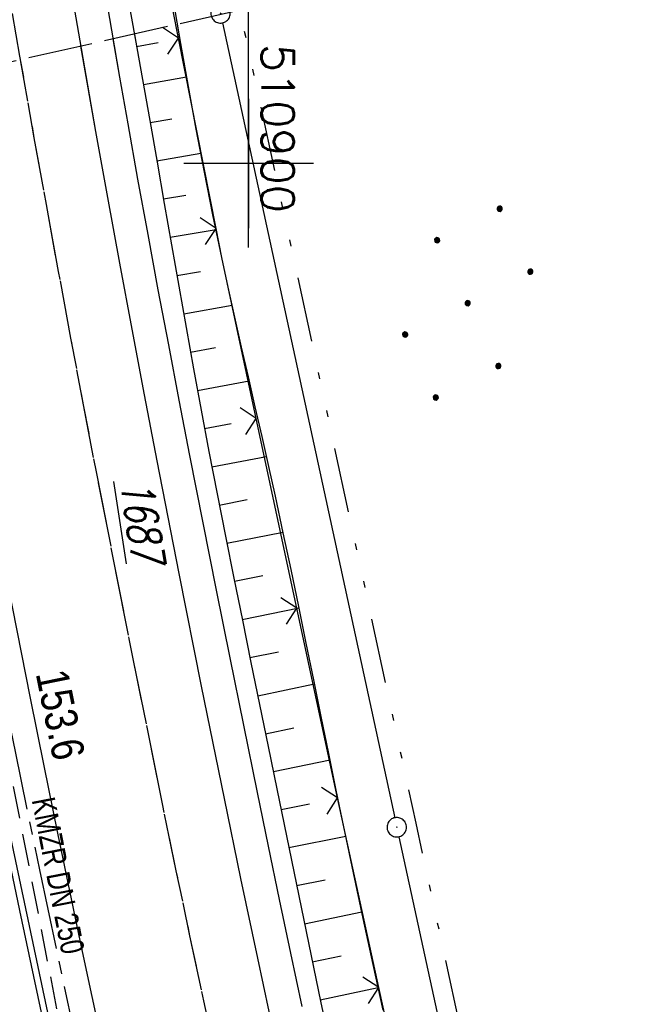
# Model space of a CAD drawing. Extents: x 510526 to 513920, y 467229 to 478797.
# Tile 120 of 256: x 510882 to 510931, y 471835 to 471911. Entities that reach past the tile are written whole.
import ezdxf

# ---------------------------------------------------------------- set-up
doc = ezdxf.new("R2010")
doc.units = 0
doc.header["$LTSCALE"] = 10
doc.header["$MEASUREMENT"] = 0
for name, pattern in [('ACHSE', [5.5, 4, -0.5, 0.5, -0.5]), ('LT00', [0]), ('LT05', [0.7, 0.5, -0.2]), ('LT09', [0.54, 0.2, -0.1, 0.02, -0.1, 0.02, -0.1]), ('LT14', [0.6, 0.5, -0.1]), ('STRICHLINIE2', [0.375, 0.25, -0.125])]:
    doc.linetypes.add(name, pattern=pattern)
doc.layers.get('0').update_dxf_attribs({"linetype": 'LT00'})
for name, color, linetype in [('-AX-020', 250, 'ACHSE'), ('-Haltung', 182, 'STRICHLINIE2'), ('-Haltungsbeschriftung', 182, 'LT00'), ('-ST-20-1', 250, 'LT00'), ('DFK_AB_FLNR', 7, 'Continuous'), ('DFK_AB_L', 21, 'LT00'), ('DFK_AB_P', 7, 'LT00'), ('DFK_NUTZUNG', 250, 'LT00'), ('GEMARKUNGSGRENZE', 3, 'LT09'), ('V94_AFBR_BAB', 250, 'LT00'), ('V94_BOESCH', 250, 'LT00'), ('V94_BOSCHUNG', 250, 'LT00'), ('V94_LD_MARK', 250, 'LT00'), ('V94_LG_MARK', 250, 'LT05'), ('V94_RASTER', 250, 'LT00'), ('V94_RINNE', 182, 'LT00'), ('V94_ZAUN', 40, 'LT00'), ('V95_AFBR_BAB', 250, 'LT00'), ('V95_BOESCH', 250, 'LT00'), ('V95_BOSCHUNG', 250, 'LT00'), ('V95_LD_MARK', 250, 'LT00'), ('V95_LG_MARK', 250, 'LT05'), ('V95_RASTER', 250, 'LT00'), ('V95_RINNE', 182, 'LT00'), ('V95_ZAUN', 40, 'LT00')]:
    doc.layers.add(name, color=color, linetype=linetype)
doc.layers.add('-BLATT_95-RAND', color=7, linetype='LT14', plot=False)
doc.styles.add('Beschrift', font='ARIAL.TTF')
doc.styles.add('Haltungsbeschriftung', font='ARIAL.TTF', dxfattribs={"width": 0.75})
doc.styles.get("Standard").update_dxf_attribs({"font": 'romans.shx'})

# ---------------------------------------------------------------- blocks, each defined once
blk = doc.blocks.new('SYMB0003')
at = {"color": 0, "linetype": 'ByBlock'}
for p, q in [((-0.015712, 0), (0.010166, 0.012015)), ((0, -0.021257), (-0.015712, 0)), ((0.010166, 0.012015), (0, -0.021257))]:
    blk.add_line(p, q, dxfattribs=at)
for points in [[(-0.031395, 0.499013), (-0.093691, 0.491144), (-0.154509, 0.475528), (-0.21289, 0.452414), (-0.267913, 0.422164), (-0.318712, 0.385257), (-0.364484, 0.342274), (-0.404509, 0.293893), (-0.438154, 0.240877), (-0.464888, 0.184062), (-0.484292, 0.124345), (-0.496058, 0.062667), (-0.5, 0)], [(-0.5, 0), (-0.496058, -0.062667), (-0.484292, -0.124345), (-0.464888, -0.184062), (-0.438154, -0.240877), (-0.404509, -0.293893), (-0.364485, -0.342274), (-0.318712, -0.385257), (-0.267914, -0.422164), (-0.21289, -0.452414), (-0.154509, -0.475529), (-0.093691, -0.491144), (-0.031395, -0.499014), (0.031395, -0.499014)], [(0.5, 0), (0.496057, 0.062667), (0.484292, 0.124345), (0.464888, 0.184062), (0.438153, 0.240877), (0.404509, 0.293893), (0.364484, 0.342274), (0.318712, 0.385257), (0.267913, 0.422164), (0.21289, 0.452414), (0.154509, 0.475528), (0.093691, 0.491144), (0.031395, 0.499013), (-0.031395, 0.499013)], [(0.031395, -0.499014), (0.093691, -0.491144), (0.154509, -0.475529), (0.21289, -0.452414), (0.267914, -0.422164), (0.318712, -0.385257), (0.364485, -0.342274), (0.404509, -0.293893), (0.438154, -0.240877), (0.464889, -0.184062), (0.484292, -0.124345), (0.496058, -0.062667), (0.5, 0)]]:
    blk.add_lwpolyline(points, dxfattribs=at)
blk = doc.blocks.new('SYMB0024')
at = {"color": 0, "linetype": 'ByBlock'}
for p, q in [((-0.5, 0.5), (0, 0)), ((0, 0), (0.5, 0.5))]:
    blk.add_line(p, q, dxfattribs=at)
blk = doc.blocks.new('Ackerland7')
at = {"layer": 'DFK_NUTZUNG', "color": 0, "linetype": 'ByBlock'}
for p, q in [((-4, 3.928), (-4, 3.67)), ((-3.95, 3.628), (-3.95, 3.97)), ((-3.9, 3.99), (-3.9, 3.607)), ((-3.85, 3.601), (-3.85, 3.997)), ((-3.8, 3.99), (-3.8, 3.607)), ((-3.75, 3.628), (-3.75, 3.97)), ((-3.7, 3.928), (-3.7, 3.67)), ((3.7, 3.929), (3.7, 3.671)), ((3.75, 3.629), (3.75, 3.971)), ((3.8, 3.992), (3.8, 3.608)), ((3.85, 3.602), (3.85, 3.998)), ((3.9, 3.992), (3.9, 3.608)), ((3.95, 3.629), (3.95, 3.971)), ((4, 3.929), (4, 3.671)), ((-3.65, 3.798), (-3.65, 3.8)), ((4.05, 3.799), (4.05, 3.801)), ((-7.85, 0.129), (-7.85, -0.129)), ((-7.8, -0.171), (-7.8, 0.171)), ((-7.75, 0.192), (-7.75, -0.192)), ((-7.7, -0.198), (-7.7, 0.198)), ((-7.65, 0.192), (-7.65, -0.192)), ((-7.6, -0.171), (-7.6, 0.171)), ((-7.55, 0.129), (-7.55, -0.129)), ((-7.5, -0.001), (-7.5, 0.001)), ((-0.15, 0.129), (-0.15, -0.129)), ((-0.1, -0.171), (-0.1, 0.171)), ((-0.05, 0.192), (-0.05, -0.192)), ((0, -0.198), (0, 0.198)), ((0.05, 0.192), (0.05, -0.192)), ((0.1, -0.171), (0.1, 0.171)), ((0.15, 0.129), (0.15, -0.129)), ((0.2, -0.001), (0.2, 0.001)), ((7.55, 0.129), (7.55, -0.129)), ((7.6, -0.171), (7.6, 0.171)), ((7.65, 0.192), (7.65, -0.192)), ((7.7, -0.198), (7.7, 0.198)), ((7.75, 0.192), (7.75, -0.192)), ((7.8, -0.171), (7.8, 0.171)), ((7.85, 0.129), (7.85, -0.129)), ((7.9, -0.001), (7.9, 0.001)), ((-4, -3.671), (-4, -3.929)), ((-3.95, -3.971), (-3.95, -3.629)), ((-3.9, -3.608), (-3.9, -3.992)), ((-3.85, -3.998), (-3.85, -3.602)), ((-3.8, -3.608), (-3.8, -3.992)), ((-3.75, -3.971), (-3.75, -3.629)), ((-3.7, -3.671), (-3.7, -3.929)), ((-3.65, -3.801), (-3.65, -3.799)), ((3.7, -3.671), (3.7, -3.929)), ((3.75, -3.971), (3.75, -3.629)), ((3.8, -3.608), (3.8, -3.992)), ((3.85, -3.998), (3.85, -3.602)), ((3.9, -3.608), (3.9, -3.992)), ((3.95, -3.971), (3.95, -3.629)), ((4, -3.671), (4, -3.929)), ((4.05, -3.801), (4.05, -3.799))]:
    blk.add_line(p, q, dxfattribs=at)
for points in [[(-3.65, 3.799), (-3.67, 3.886), (-3.725, 3.955), (-3.805, 3.994), (-3.894, 3.994), (-3.975, 3.955), (-4.03, 3.886), (-4.05, 3.799), (-4.03, 3.712), (-3.975, 3.642), (-3.894, 3.604), (-3.805, 3.604), (-3.725, 3.642), (-3.67, 3.712), (-3.65, 3.799)], [(4.05, 3.8), (4.03, 3.887), (3.975, 3.956), (3.894, 3.995), (3.805, 3.995), (3.725, 3.956), (3.67, 3.887), (3.65, 3.8), (3.67, 3.713), (3.725, 3.644), (3.805, 3.605), (3.894, 3.605), (3.975, 3.644), (4.03, 3.713), (4.05, 3.8)], [(-7.5, 0), (-7.52, 0.087), (-7.575, 0.156), (-7.655, 0.195), (-7.744, 0.195), (-7.825, 0.156), (-7.88, 0.087), (-7.9, 0)], [(0.2, 0), (0.18, 0.087), (0.125, 0.156), (0.045, 0.195), (-0.044, 0.195), (-0.125, 0.156), (-0.18, 0.087), (-0.2, 0)], [(-0.2, 0), (-0.18, -0.087), (-0.125, -0.156), (-0.044, -0.195), (0.045, -0.195), (0.125, -0.156), (0.18, -0.087), (0.2, 0)], [(7.9, 0), (7.88, 0.087), (7.825, 0.156), (7.744, 0.195), (7.655, 0.195), (7.575, 0.156), (7.52, 0.087), (7.5, 0)], [(7.5, 0), (7.52, -0.087), (7.575, -0.156), (7.655, -0.195), (7.744, -0.195), (7.825, -0.156), (7.88, -0.087), (7.9, 0)], [(-7.9, 0), (-7.88, -0.087), (-7.825, -0.156), (-7.744, -0.195), (-7.655, -0.195), (-7.575, -0.156), (-7.52, -0.087), (-7.5, 0)], [(-3.65, -3.8), (-3.67, -3.713), (-3.725, -3.644), (-3.805, -3.605), (-3.894, -3.605), (-3.975, -3.644), (-4.03, -3.713), (-4.05, -3.8), (-4.03, -3.887), (-3.975, -3.956), (-3.894, -3.995), (-3.805, -3.995), (-3.725, -3.956), (-3.67, -3.887), (-3.65, -3.8)], [(4.05, -3.8), (4.03, -3.713), (3.975, -3.644), (3.894, -3.605), (3.805, -3.605), (3.725, -3.644), (3.67, -3.713), (3.65, -3.8), (3.67, -3.887), (3.725, -3.956), (3.805, -3.995), (3.894, -3.995), (3.975, -3.956), (4.03, -3.887), (4.05, -3.8)]]:
    blk.add_lwpolyline(points, dxfattribs=at)

msp = doc.modelspace()

# ---------------------------------------------------------------- linework, layer by layer
at = {"layer": '-AX-020', "ltscale": 0.2, "flags": 128}
msp.add_lwpolyline([(513881.716, 478796.972), (513877.87, 478787.354), (513870.367, 478768.801), (513862.788, 478750.278), (513855.137, 478731.786), (513847.411, 478713.324), (513839.611, 478694.893), (513831.738, 478676.494), (513823.791, 478658.127), (513815.771, 478639.791), (513807.678, 478621.487), (513799.512, 478603.216), (513791.272, 478584.978), (513782.96, 478566.773), (513774.576, 478548.601), (513766.118, 478530.463), (513757.588, 478512.359), (513748.986, 478494.289), (513740.312, 478476.254), (513731.565, 478458.253), (513722.747, 478440.287), (513713.857, 478422.357), (513704.896, 478404.463), (513695.863, 478386.605), (513686.758, 478368.782), (513677.583, 478350.997), (513668.336, 478333.248), (513659.019, 478315.536), (513649.63, 478297.862), (513640.172, 478280.225), (513630.643, 478262.626), (513621.043, 478245.066), (513611.374, 478227.544), (513601.634, 478210.061), (513591.825, 478192.617), (513586.745, 478183.647), (513576.83, 478166.262), (513566.848, 478148.917), (513556.8, 478131.609), (513546.688, 478114.338), (513536.514, 478097.104), (513526.28, 478079.906), (513515.988, 478062.743), (513505.638, 478045.613), (513495.234, 478028.517), (513484.778, 478011.453), (513474.27, 477994.421), (513463.712, 477977.419), (513453.108, 477960.447), (513442.457, 477943.503), (513431.762, 477926.587), (513421.026, 477909.698), (513410.248, 477892.835), (513399.432, 477875.997), (513388.579, 477859.182), (513377.691, 477842.39), (513366.769, 477825.62), (513355.815, 477808.871), (513344.831, 477792.142), (513333.819, 477775.431), (513322.78, 477758.738), (513311.715, 477742.062), (513300.628, 477725.401), (513289.519, 477708.754), (513278.389, 477692.121), (513267.242, 477675.5), (513256.078, 477658.891), (513244.899, 477642.291), (513233.706, 477625.7), (513222.502, 477609.117), (513211.288, 477592.542), (513200.066, 477575.971), (513188.837, 477559.405), (513177.603, 477542.843), (513166.366, 477526.282), (513154.797, 477509.239), (513142.496, 477491.114), (513130.197, 477472.988), (513117.902, 477454.859), (513105.613, 477436.726), (513093.333, 477418.587), (513081.064, 477400.44), (513068.808, 477382.285), (513056.567, 477364.119), (513044.344, 477345.942), (513032.141, 477327.752), (513019.958, 477309.547), (513007.8, 477291.325), (512995.668, 477273.087), (512983.565, 477254.83), (512971.492, 477236.552), (512959.452, 477218.253), (512947.447, 477199.931), (512935.479, 477181.584), (512923.551, 477163.212), (512911.665, 477144.812), (512899.822, 477126.385), (512888.026, 477107.927), (512876.279, 477089.439), (512864.582, 477070.918), (512852.939, 477052.364), (512841.352, 477033.775), (512829.822, 477015.15), (512818.352, 476996.488), (512806.945, 476977.787), (512795.603, 476959.048), (512789.644, 476949.141), (512778.405, 476930.339), (512767.236, 476911.496), (512756.135, 476892.613), (512745.103, 476873.688), (512734.14, 476854.724), (512723.246, 476835.72), (512712.422, 476816.676), (512701.668, 476797.593), (512690.983, 476778.471), (512680.369, 476759.309), (512669.824, 476740.11), (512659.35, 476720.871), (512648.946, 476701.595), (512638.612, 476682.281), (512628.349, 476662.929), (512618.157, 476643.54), (512608.036, 476624.113), (512597.985, 476604.65), (512588.006, 476585.15), (512578.098, 476565.614), (512568.261, 476546.042), (512558.497, 476526.434), (512548.803, 476506.791), (512539.182, 476487.112), (512529.632, 476467.399), (512520.155, 476447.65), (512510.749, 476427.867), (512501.416, 476408.05), (512492.156, 476388.199), (512482.968, 476368.314), (512473.852, 476348.396), (512464.81, 476328.445), (512455.84, 476308.46), (512446.944, 476288.443), (512438.12, 476268.394), (512429.37, 476248.313), (512420.694, 476228.2), (512412.09, 476208.055), (512403.561, 476187.879), (512395.105, 476167.672), (512386.723, 476147.434), (512378.415, 476127.166), (512370.181, 476106.867), (512362.021, 476086.539), (512353.936, 476066.181), (512345.925, 476045.794), (512337.988, 476025.377), (512330.127, 476004.932), (512322.339, 475984.458), (512314.627, 475963.955), (512306.989, 475943.425), (512299.427, 475922.867), (512291.94, 475902.281), (512284.528, 475881.669), (512277.191, 475861.029), (512269.93, 475840.362), (512262.744, 475819.67), (512255.634, 475798.951), (512248.599, 475778.206), (512241.641, 475757.436), (512234.758, 475736.641), (512227.951, 475715.82), (512221.221, 475694.975), (512214.566, 475674.105), (512207.988, 475653.211), (512201.487, 475632.294), (512200.128, 475627.887), (512194.281, 475608.791), (512188.5, 475589.674), (512182.785, 475570.538), (512177.137, 475551.381), (512171.56, 475532.204), (512166.053, 475513.007), (512160.618, 475493.788), (512155.257, 475474.55), (512149.971, 475455.29), (512148.09, 475448.361), (512142.908, 475429.074), (512137.804, 475409.765), (512132.778, 475390.436), (512127.829, 475371.088), (512122.957, 475351.719), (512118.163, 475332.332), (512113.447, 475312.925), (512108.808, 475293.499), (512104.247, 475274.055), (512099.765, 475254.593), (512095.36, 475235.113), (512091.033, 475215.616), (512086.785, 475196.101), (512082.614, 475176.57), (512078.522, 475157.022), (512074.508, 475137.458), (512070.573, 475117.878), (512066.716, 475098.282), (512063.238, 475080.246), (512059.532, 475060.621), (512055.901, 475040.983), (512052.344, 475021.33), (512048.857, 475001.665), (512045.438, 474981.988), (512042.084, 474962.3), (512038.794, 474942.602), (512035.562, 474922.893), (512032.388, 474903.175), (512029.269, 474883.449), (512026.201, 474863.714), (512023.183, 474843.972), (512020.21, 474824.222), (512017.282, 474804.467), (512014.394, 474784.705), (512011.544, 474764.937), (512008.73, 474745.165), (512005.949, 474725.388), (512003.198, 474705.607), (512000.474, 474685.821), (511997.775, 474666.033), (511995.098, 474646.242), (511992.439, 474626.448), (511989.798, 474606.651), (511987.169, 474586.854), (511984.552, 474567.054), (511981.943, 474547.253), (511979.34, 474527.452), (511976.744, 474507.689), (511975.127, 474495.377), (511973.477, 474482.815), (511971.825, 474470.254), (511970.169, 474457.693), (511968.506, 474445.133), (511966.835, 474432.574), (511965.154, 474420.016), (511963.46, 474407.46), (511961.752, 474394.906), (511960.027, 474382.355), (511958.283, 474369.806), (511956.518, 474357.259), (511954.73, 474344.717), (511952.918, 474332.177), (511951.078, 474319.642), (511949.209, 474307.111), (511947.309, 474294.584), (511945.376, 474282.063), (511943.407, 474269.547), (511941.4, 474257.038), (511939.355, 474244.534), (511937.267, 474232.038), (511935.137, 474219.549), (511932.96, 474207.067), (511930.736, 474194.594), (511928.462, 474182.131), (511926.136, 474169.676), (511923.757, 474157.232), (511921.321, 474144.799), (511918.829, 474132.377), (511916.276, 474119.967), (511913.661, 474107.57), (511910.982, 474095.187), (511908.238, 474082.818), (511905.425, 474070.464), (511902.544, 474058.127), (511899.59, 474045.806), (511896.562, 474033.504), (511893.47, 474021.261), (511890.29, 474008.997), (511887.033, 473996.753), (511883.699, 473984.53), (511880.287, 473972.328), (511876.798, 473960.148), (511873.233, 473947.991), (511869.591, 473935.856), (511865.873, 473923.745), (511862.077, 473911.656), (511858.206, 473899.593), (511854.259, 473887.554), (511850.236, 473875.54), (511846.136, 473863.552), (511841.962, 473851.59), (511837.711, 473839.654), (511833.386, 473827.746), (511828.985, 473815.865), (511824.51, 473804.012), (511819.96, 473792.188), (511815.335, 473780.392), (511810.636, 473768.626), (511805.863, 473756.89), (511801.015, 473745.185), (511796.094, 473733.51), (511791.099, 473721.866), (511786.031, 473710.255), (511780.889, 473698.675), (511775.675, 473687.128), (511770.388, 473675.615), (511765.028, 473664.135), (511759.596, 473652.689), (511754.091, 473641.278), (511748.515, 473629.901), (511742.867, 473618.56), (511737.147, 473607.255), (511731.356, 473595.986), (511725.494, 473584.754), (511719.562, 473573.559), (511713.558, 473562.402), (511707.485, 473551.283), (511701.341, 473540.203), (511695.128, 473529.162), (511688.845, 473518.159), (511682.492, 473507.198), (511676.07, 473496.276), (511669.58, 473485.395), (511663.021, 473474.555), (511656.394, 473463.757), (511649.699, 473453.001), (511642.935, 473442.288), (511636.105, 473431.617), (511629.207, 473420.99), (511622.242, 473410.406), (511615.211, 473399.867), (511608.113, 473389.372), (511600.949, 473378.922), (511593.719, 473368.518), (511586.423, 473358.16), (511579.062, 473347.848), (511571.637, 473337.582), (511564.147, 473327.364), (511556.592, 473317.193), (511548.973, 473307.07), (511541.291, 473296.996), (511533.545, 473286.969), (511525.735, 473276.993), (511517.863, 473267.066), (511509.929, 473257.188), (511501.932, 473247.361), (511493.873, 473237.584), (511485.753, 473227.859), (511477.572, 473218.186), (511475.548, 473215.811), (511467.291, 473206.202), (511458.976, 473196.642), (511450.605, 473187.132), (511442.182, 473177.667), (511433.709, 473168.249), (511425.188, 473158.872), (511416.622, 473149.537), (511408.014, 473140.241), (511399.365, 473130.982), (511390.679, 473121.758), (511381.958, 473112.568), (511373.205, 473103.409), (511364.421, 473094.278), (511355.61, 473085.175), (511346.772, 473076.096), (511337.912, 473067.039), (511329.031, 473058.003), (511320.132, 473048.986), (511311.216, 473039.984), (511302.286, 473030.997), (511293.345, 473022.02), (511284.394, 473013.053), (511275.436, 473004.094), (511266.473, 472995.139), (511255.909, 472984.591), (511236.789, 472965.502), (511230.177, 472958.9), (511223.567, 472952.294), (511216.964, 472945.683), (511210.368, 472939.063), (511203.785, 472932.433), (511197.215, 472925.788), (511190.663, 472919.125), (511184.131, 472912.443), (511177.622, 472905.739), (511171.139, 472899.01), (511164.685, 472892.252), (511158.263, 472885.464), (511151.877, 472878.643), (511145.529, 472871.786), (511139.222, 472864.891), (511132.96, 472857.955), (511126.746, 472850.976), (511120.583, 472843.952), (511114.476, 472836.881), (511109.32, 472830.82), (511103.322, 472823.655), (511097.386, 472816.438), (511091.511, 472809.171), (511085.699, 472801.854), (511079.95, 472794.488), (511074.265, 472787.072), (511068.642, 472779.609), (511063.084, 472772.097), (511057.591, 472764.538), (511052.162, 472756.933), (511046.799, 472749.281), (511041.501, 472741.584), (511036.27, 472733.841), (511031.105, 472726.054), (511026.007, 472718.223), (511020.976, 472710.349), (511016.012, 472702.431), (511011.117, 472694.472), (511006.29, 472686.471), (511001.532, 472678.429), (510996.842, 472670.347), (510992.223, 472662.225), (510987.672, 472654.063), (510983.192, 472645.863), (510978.782, 472637.625), (510974.443, 472629.349), (510970.175, 472621.036), (510965.978, 472612.687), (510961.853, 472604.303), (510957.799, 472595.883), (510953.818, 472587.43), (510949.91, 472578.942), (510946.074, 472570.422), (510942.311, 472561.868), (510938.622, 472553.283), (510935.007, 472544.666), (510931.465, 472536.02), (510927.997, 472527.343), (510924.604, 472518.636), (510921.286, 472509.901), (510918.042, 472501.138), (510914.874, 472492.347), (510911.781, 472483.529), (510908.763, 472474.686), (510905.821, 472465.817), (510902.956, 472456.923), (510900.166, 472448.004), (510897.454, 472439.062), (510894.817, 472430.098), (510892.258, 472421.111), (510889.776, 472412.102), (510887.37, 472403.073), (510885.043, 472394.023), (510882.792, 472384.954), (510880.62, 472375.866), (510878.525, 472366.759), (510876.509, 472357.635), (510874.57, 472348.494), (510872.71, 472339.337), (510870.929, 472330.164), (510869.226, 472320.976), (510867.602, 472311.774), (510866.056, 472302.558), (510864.59, 472293.33), (510863.202, 472284.089), (510861.894, 472274.837), (510860.665, 472265.574), (510859.516, 472256.301), (510858.445, 472247.018), (510857.455, 472237.726), (510856.544, 472228.427), (510855.712, 472219.119), (510854.96, 472209.806), (510854.288, 472200.485), (510853.696, 472191.159), (510853.184, 472181.829), (510852.752, 472172.495), (510852.399, 472163.157), (510852.127, 472153.817), (510851.934, 472144.475), (510851.822, 472135.131), (510851.789, 472125.787), (510851.836, 472116.443), (510851.964, 472107.1), (510852.009, 472104.711), (510852.237, 472095.37), (510852.543, 472086.03), (510852.927, 472076.694), (510853.387, 472067.361), (510853.922, 472058.032), (510854.53, 472048.707), (510855.21, 472039.388), (510855.961, 472030.074), (510856.782, 472020.766), (510857.671, 472011.464), (510858.627, 472002.169), (510859.649, 471992.88), (510860.734, 471983.599), (510861.883, 471974.326), (510863.094, 471965.06), (510864.364, 471955.802), (510865.694, 471946.554), (510867.082, 471937.313), (510868.525, 471928.081), (510870.024, 471918.857), (510871.577, 471909.643), (510873.182, 471900.438), (510874.839, 471891.241), (510876.545, 471882.054), (510878.3, 471872.876), (510880.102, 471863.708), (510881.95, 471854.548), (510883.842, 471845.397), (510885.778, 471836.255), (510887.756, 471827.123), (510889.775, 471817.999), (510891.834, 471808.885), (510893.93, 471799.779), (510896.064, 471790.681), (510898.233, 471781.592), (510900.437, 471772.511), (510902.673, 471763.439), (510904.942, 471754.374), (510907.241, 471745.317), (510909.57, 471736.267), (510911.926, 471727.225), (510914.31, 471718.19), (510916.719, 471709.161), (510919.152, 471700.139), (510921.608, 471691.124), (510924.087, 471682.114), (510926.585, 471673.11), (510929.104, 471664.112), (510931.64, 471655.118), (510934.193, 471646.129), (510936.762, 471637.145), (510939.345, 471628.165), (510941.941, 471619.188), (510944.55, 471610.216), (510947.169, 471601.246), (510949.797, 471592.279), (510952.434, 471583.314), (510955.078, 471574.352), (510957.727, 471565.391), (510960.382, 471556.431), (510963.039, 471547.473), (510967.703, 471531.767), (510970.248, 471523.199), (510975.26, 471506.323), (510980.27, 471489.445), (510985.273, 471472.566), (510990.267, 471455.684), (510995.248, 471438.798), (511000.214, 471421.908), (511005.162, 471405.012), (511010.087, 471388.11), (511014.988, 471371.201), (511019.861, 471354.283), (511024.703, 471337.357), (511029.511, 471320.421), (511034.281, 471303.475), (511039.011, 471286.517), (511043.698, 471269.547), (511048.338, 471252.564), (511052.928, 471235.568), (511057.465, 471218.557), (511061.945, 471201.532), (511066.367, 471184.491), (511070.726, 471167.434), (511075.019, 471150.36), (511079.243, 471133.269), (511083.395, 471116.16), (511086.572, 471102.843), (511090.589, 471085.702), (511094.527, 471068.543), (511098.388, 471051.366), (511102.17, 471034.172), (511105.875, 471016.961), (511109.501, 470999.734), (511113.048, 470982.489), (511116.518, 470965.23), (511119.908, 470947.954), (511123.221, 470930.663), (511126.454, 470913.357), (511129.609, 470896.037), (511132.686, 470878.703), (511135.683, 470861.354), (511138.602, 470843.993), (511141.441, 470826.619), (511144.202, 470809.231), (511146.884, 470791.831), (511149.487, 470774.42), (511152.01, 470756.996), (511154.454, 470739.562), (511156.819, 470722.116), (511159.105, 470704.66), (511161.311, 470687.193), (511163.438, 470669.717), (511165.485, 470652.232), (511165.638, 470650.897), (511167.873, 470631.022), (511170.027, 470611.138), (511172.103, 470591.246), (511174.098, 470571.346), (511176.014, 470551.438), (511177.851, 470531.523), (511179.526, 470512.546), (511180.884, 470496.345), (511182.163, 470480.137), (511183.363, 470463.922), (511184.482, 470447.702), (511185.522, 470431.478), (511186.482, 470415.247), (511187.362, 470399.013), (511188.162, 470382.774), (511188.882, 470366.532), (511189.522, 470350.286), (511190.082, 470334.037), (511190.563, 470317.786), (511190.963, 470301.532), (511191.284, 470285.277), (511191.524, 470269.02), (511191.684, 470252.763), (511191.765, 470236.505), (511191.765, 470220.247), (511191.686, 470203.988), (511191.526, 470187.731), (511191.287, 470171.474), (511191.243, 470169.007), (511190.912, 470152.752), (511190.504, 470136.499), (511190.023, 470120.247), (511189.472, 470103.998), (511188.854, 470087.752), (511188.173, 470071.508), (511187.432, 470055.266), (511186.634, 470039.027), (511185.783, 470022.791), (511184.882, 470006.558), (511183.935, 469990.327), (511182.944, 469974.099), (511181.913, 469957.873), (511180.846, 469941.65), (511179.745, 469925.429), (511178.614, 469909.21), (511177.457, 469892.993), (511176.276, 469876.777), (511175.075, 469860.563), (511173.858, 469844.35), (511172.627, 469828.139), (511171.386, 469811.927), (511170.138, 469795.717), (511168.847, 469778.991), (511030.959, 467993.348), (511029.419, 467973.407), (511027.883, 467953.466), (511026.353, 467933.525), (511024.832, 467913.582), (511023.323, 467893.64), (511021.828, 467873.695), (511020.353, 467853.75), (511018.898, 467833.804), (511017.467, 467813.855), (511016.063, 467793.903), (511014.69, 467773.951), (511013.35, 467753.995), (511012.046, 467734.038), (511010.782, 467714.078), (511009.56, 467694.116), (511008.383, 467674.151), (511007.254, 467654.183), (511006.177, 467634.211), (511005.154, 467614.237), (511004.188, 467594.261), (511003.284, 467574.281), (511002.442, 467554.299), (511001.667, 467534.314), (511000.962, 467514.327), (511000.329, 467494.336), (510999.772, 467474.345), (510999.556, 467465.709), (510999.112, 467445.714), (510998.747, 467425.717), (510998.463, 467405.719), (510998.259, 467385.719), (510998.135, 467365.72), (510998.091, 467345.72), (510998.127, 467325.72), (510998.243, 467305.721), (510998.439, 467285.721), (510998.715, 467265.723), (510999.071, 467245.726), (510999.432, 467229.156)], dxfattribs=at)
at = {"layer": '-BLATT_95-RAND'}
msp.add_lwpolyline([(510736.685, 471875.134), (510940.325, 470972.828), (511220.283, 471036.012), (511016.644, 471938.317), (510736.685, 471875.134)], dxfattribs=at)
at = {"layer": '-Haltung'}
msp.add_line((510881.1, 471855.518), (510885.599, 471832.398), dxfattribs=at)
at = {"layer": 'DFK_AB_L'}
for p, q in [((510897.989, 471910.867), (510911.282, 471849.423)), ((510911.599, 471847.957), (510928.911, 471768.123))]:
    msp.add_line(p, q, dxfattribs=at)
at = {"layer": 'GEMARKUNGSGRENZE', "ltscale": 2.5, "flags": 128}
msp.add_lwpolyline([(511338.816, 472915.913), (511340.719, 472885.882), (511337.388, 472885.57), (511309.655, 472881.528), (511259.852, 472877.768), (511252.986, 472872.448), (511243.285, 472879.226), (511234.252, 472878.215), (511233.258, 472867.438), (511216.033, 472862.714), (511207.797, 472857.961), (511191.39, 472853.613), (511190.752, 472855.636), (511140.812, 472836.029), (511125.011, 472817.797), (511083.654, 472766.593), (511031.927, 472691.269), (510996.407, 472627.328), (510946.881, 472521.115), (510931.137, 472471.162), (510904.274, 472356.963), (510903.968, 472355.512), (510901.213, 472342.303), (510941.585, 472335.037), (510971.004, 472327.668), (510993.448, 472322.391), (511002.822, 472295.217), (510981.46, 472288.086), (510979.077, 472252.27), (510975.289, 472194.983), (510973.333, 472186.399), (510968.719, 472165.904), (510952.995, 472136.274), (510921.262, 472097.626), (510905.045, 472075.837), (510893.26, 472050.556), (510892.004, 472047.859), (510887.625, 472022.351), (510889.456, 471975.295), (510899.305, 471911.874), (510912.906, 471849.007), (510930.533, 471767.721), (510947.502, 471695.56), (510972.146, 471610.023), (510987.56, 471561.132), (510988.88, 471556.962), (510998.361, 471526.879), (511023.643, 471445.762), (511025.921, 471438.309), (511028.867, 471429.142), (511055.244, 471334.955), (511075.564, 471262.687), (511076.644, 471258.867), (511081.081, 471243.062), (511102.936, 471153.981), (511126.453, 471060.173), (511143.975, 470974.853), (511146.57, 470959.094), (511159.172, 470882.632), (511171.606, 470798.752), (511182.45, 470711.367), (511193.007, 470699.758), (511193.732, 470690.194), (511187.835, 470675.545), (511194.982, 470614.953), (511207.145, 470475.088), (511207.634, 470473.853), (511218.628, 470446.187), (511282.702, 470462.387), (511261.684, 470406.378), (511258.844, 470397.918), (511238.143, 470342.746), (511229.339, 470301.994), (511223.45, 470293.888), (511221.465, 470291.064), (511213.87, 470286.717), (511168.704, 470265.706), (511166.268, 470263.992)], dxfattribs=at)
at = {"layer": 'V94_AFBR_BAB'}
for points in [[(510904.129, 471834.826), (510903.255, 471838.958), (510902.39, 471843.093), (510901.533, 471847.229), (510900.682, 471851.366), (510899.618, 471856.576), (510898.564, 471861.788), (510897.519, 471867.002), (510896.485, 471872.218), (510895.463, 471877.437), (510894.638, 471881.701), (510893.822, 471885.967), (510893.017, 471890.236), (510892.225, 471894.506), (510891.446, 471898.779), (510890.683, 471903.055), (510890.049, 471906.678), (510889.425, 471910.303), (510888.81, 471913.929)], [(510896.35, 471798.005), (510895.358, 471802.257), (510894.159, 471807.445), (510892.972, 471812.637), (510891.798, 471817.831), (510890.64, 471823.029), (510888.807, 471831.417), (510887.015, 471839.815), (510885.265, 471848.221), (510884.198, 471853.446), (510883.146, 471858.674), (510882.107, 471863.904), (510881.08, 471869.137), (510880.064, 471874.372), (510879.239, 471878.664), (510878.423, 471882.958), (510877.615, 471887.254), (510876.819, 471891.552), (510876.034, 471895.852), (510875.263, 471900.154), (510874.514, 471904.416), (510873.778, 471908.681), (510873.054, 471912.948)]]:
    msp.add_lwpolyline(points, dxfattribs=at)
at = {"layer": 'V94_BOESCH'}
for points in [[(510890.677, 471912.835), (510891.239, 471909.659), (510891.802, 471906.484), (510892.362, 471903.308), (510892.923, 471900.108), (510893.482, 471896.907), (510894.041, 471893.707), (510894.604, 471890.508), (510895.172, 471887.309), (510895.748, 471884.112), (510896.334, 471880.917), (510896.933, 471877.724), (510897.561, 471874.461), (510898.201, 471871.201), (510898.853, 471867.942), (510899.513, 471864.685), (510900.178, 471861.429), (510900.846, 471858.174), (510901.515, 471854.919), (510902.181, 471851.663), (510902.742, 471848.905), (510903.303, 471846.147), (510903.865, 471843.39), (510904.431, 471840.633), (510905.003, 471837.878), (510905.583, 471835.124), (510906.175, 471832.373)], [(510910.392, 471834.551), (510909.616, 471838.091), (510908.848, 471841.633), (510908.091, 471845.177), (510907.346, 471848.724), (510906.76, 471851.563), (510906.181, 471854.402), (510905.605, 471857.243), (510905.029, 471860.084), (510904.452, 471862.924), (510903.869, 471865.763), (510903.279, 471868.6), (510902.678, 471871.436), (510902.064, 471874.268), (510901.551, 471876.578), (510901.031, 471878.886), (510900.507, 471881.193), (510899.981, 471883.5), (510899.457, 471885.807), (510898.938, 471888.116), (510898.428, 471890.426), (510897.929, 471892.739), (510897.244, 471896.034), (510896.586, 471899.335), (510895.953, 471902.641), (510895.343, 471905.952), (510894.754, 471909.265), (510894.182, 471912.581)]]:
    msp.add_lwpolyline(points, dxfattribs=at)
at = {"layer": 'V94_BOSCHUNG'}
for p, q in [((510891.348, 471909.048), (510893.016, 471909.356)), ((510891.869, 471906.102), (510895.209, 471906.701)), ((510892.389, 471903.156), (510894.069, 471903.449)), ((510892.905, 471900.209), (510896.306, 471900.785)), ((510893.421, 471897.254), (510895.151, 471897.547)), ((510893.938, 471894.299), (510897.477, 471894.897)), ((510894.458, 471891.335), (510896.276, 471891.652)), ((510894.982, 471888.373), (510898.732, 471889.044)), ((510895.513, 471885.411), (510897.449, 471885.767)), ((510896.05, 471882.46), (510900.05, 471883.195)), ((510896.598, 471879.501), (510898.657, 471879.888)), ((510897.158, 471876.545), (510901.376, 471877.358)), ((510897.731, 471873.59), (510899.878, 471874.014)), ((510898.311, 471870.647), (510902.663, 471871.506)), ((510898.901, 471867.705), (510901.093, 471868.138)), ((510899.498, 471864.755), (510903.894, 471865.643)), ((510900.1, 471861.807), (510902.297, 471862.26)), ((510900.705, 471858.859), (510905.09, 471859.784)), ((510901.309, 471855.92), (510903.497, 471856.381)), ((510901.91, 471852.99), (510906.284, 471853.894)), ((510902.508, 471850.061), (510904.697, 471850.503)), ((510903.103, 471847.13), (510907.498, 471847.998)), ((510903.703, 471844.181), (510905.909, 471844.626)), ((510904.307, 471841.233), (510908.738, 471842.147)), ((510904.918, 471838.285), (510907.143, 471838.755)), ((510905.536, 471835.35), (510910.009, 471836.293))]:
    msp.add_line(p, q, dxfattribs=at)
at = {"layer": 'V94_LD_MARK'}
msp.add_lwpolyline([(510910.252, 471796.382), (510909.855, 471798.029), (510909.248, 471800.555), (510908.033, 471805.683), (510906.838, 471810.816), (510905.663, 471815.952), (510904.507, 471821.093), (510903.367, 471826.237), (510902.025, 471832.396), (510900.704, 471838.56), (510899.405, 471844.728), (510898.125, 471850.901), (510896.355, 471859.601), (510894.622, 471868.308), (510892.925, 471877.022), (510891.952, 471882.107), (510890.993, 471887.195), (510890.047, 471892.286), (510889.116, 471897.379), (510888.2, 471902.475), (510887.074, 471908.875), (510885.975, 471915.279)], dxfattribs=at)
at = {"layer": 'V94_LG_MARK', "flags": 128}
msp.add_lwpolyline([(510905.179, 471796.974), (510904.658, 471799.183), (510903.645, 471803.519), (510902.639, 471807.857), (510901.641, 471812.197), (510900.653, 471816.539), (510899.676, 471820.884), (510898.711, 471825.231), (510897.613, 471830.251), (510896.531, 471835.275), (510895.464, 471840.302), (510894.412, 471845.332), (510893.372, 471850.365), (510890.766, 471863.26), (510888.237, 471876.17), (510887.249, 471881.329), (510886.275, 471886.49), (510885.315, 471891.654), (510884.37, 471896.82), (510883.441, 471901.99), (510882.334, 471908.286), (510881.251, 471914.586), (510880.191, 471920.89), (510879.154, 471927.198), (510878.474, 471931.41), (510877.805, 471935.624), (510877.149, 471939.84), (510876.507, 471944.059), (510875.881, 471948.279), (510875.272, 471952.502), (510874.8, 471955.871), (510874.337, 471959.241), (510873.884, 471962.612), (510873.437, 471965.984), (510872.995, 471969.357), (510872.557, 471972.73), (510871.754, 471978.936)], dxfattribs=at)
at = {"layer": 'V94_RASTER'}
for p, q in [((510900, 471905), (510900, 471895)), ((510904.999, 471900), (510894.999, 471900))]:
    msp.add_line(p, q, dxfattribs=at)
at = {"layer": 'V94_RINNE'}
for points in [[(510868.938, 471912.321), (510870.04, 471905.882), (510871.171, 471899.449), (510872.112, 471894.22), (510873.071, 471888.995), (510874.046, 471883.773), (510875.035, 471878.553), (510876.038, 471873.336), (510877.051, 471868.129), (510878.077, 471862.924), (510879.116, 471857.723), (510880.17, 471852.524), (510881.239, 471847.328), (510882.302, 471842.244), (510883.38, 471837.164), (510884.472, 471832.087), (510885.577, 471827.012), (510886.694, 471821.94), (510888.14, 471815.452), (510889.604, 471808.967), (510891.084, 471802.486), (510892, 471798.512)], [(510892.546, 471798.449), (510892.087, 471800.425), (510891.091, 471804.745), (510890.101, 471809.066), (510889.118, 471813.389), (510888.144, 471817.713), (510887.179, 471822.04), (510885.786, 471828.377), (510884.414, 471834.719), (510883.064, 471841.065), (510881.735, 471847.416), (510879.957, 471856.076), (510878.217, 471864.744), (510876.516, 471873.419), (510875.264, 471879.946), (510874.036, 471886.477), (510872.832, 471893.013), (510871.654, 471899.554), (510870.524, 471905.98), (510869.42, 471912.411)]]:
    msp.add_lwpolyline(points, dxfattribs=at)
at = {"layer": 'V94_ZAUN'}
for p, q in [((510897.484, 471894.967), (510894.574, 471909.682)), ((510903.727, 471865.624), (510900.588, 471880.292)), ((510906.867, 471850.957), (510903.727, 471865.624)), ((510913.277, 471821.649), (510910.066, 471836.302))]:
    msp.add_line(p, q, dxfattribs=at)
for points in [[(510894.574, 471909.682), (510892.379, 471920.779), (510891.846, 471924.429)], [(510900.588, 471880.292), (510897.925, 471892.737), (510897.484, 471894.967)], [(510910.066, 471836.302), (510907.346, 471848.717), (510906.867, 471850.957)]]:
    msp.add_lwpolyline(points, dxfattribs=at)
at = {"layer": 'V95_AFBR_BAB'}
for points in [[(510904.129, 471834.826), (510903.255, 471838.958), (510902.39, 471843.093), (510901.533, 471847.229), (510900.682, 471851.366), (510899.618, 471856.576), (510898.564, 471861.788), (510897.519, 471867.002), (510896.485, 471872.219), (510895.463, 471877.437), (510894.638, 471881.701), (510893.822, 471885.968), (510893.017, 471890.236), (510892.225, 471894.506), (510891.446, 471898.779), (510890.683, 471903.055), (510890.049, 471906.678), (510889.541, 471909.632)], [(510898.037, 471790.832), (510896.568, 471797.071), (510895.358, 471802.257), (510894.159, 471807.446), (510892.972, 471812.637), (510891.798, 471817.831), (510890.64, 471823.029), (510888.807, 471831.417), (510887.015, 471839.815), (510885.265, 471848.221), (510884.198, 471853.446), (510883.146, 471858.674), (510882.107, 471863.904), (510881.08, 471869.137), (510880.064, 471874.372), (510879.239, 471878.664), (510878.423, 471882.958), (510877.615, 471887.254), (510876.819, 471891.552), (510876.034, 471895.852), (510875.263, 471900.154), (510874.514, 471904.416), (510874.211, 471906.172)]]:
    msp.add_lwpolyline(points, dxfattribs=at)
at = {"layer": 'V95_BOESCH'}
for points in [[(510910.392, 471834.551), (510909.616, 471838.091), (510908.848, 471841.633), (510908.091, 471845.177), (510907.346, 471848.724), (510906.76, 471851.563), (510906.181, 471854.402), (510905.605, 471857.243), (510905.029, 471860.084), (510904.452, 471862.924), (510903.869, 471865.763), (510903.279, 471868.6), (510902.678, 471871.436), (510902.064, 471874.268), (510901.551, 471876.578), (510901.031, 471878.886), (510900.507, 471881.193), (510899.981, 471883.5), (510899.457, 471885.807), (510898.938, 471888.116), (510898.428, 471890.426), (510897.929, 471892.739), (510897.244, 471896.034), (510896.586, 471899.335), (510895.953, 471902.641), (510895.343, 471905.952), (510894.754, 471909.265), (510894.497, 471910.75)], [(510891.179, 471910.001), (510891.239, 471909.659), (510891.802, 471906.484), (510892.362, 471903.308), (510892.923, 471900.108), (510893.482, 471896.908), (510894.041, 471893.707), (510894.604, 471890.508), (510895.172, 471887.309), (510895.748, 471884.112), (510896.334, 471880.917), (510896.933, 471877.724), (510897.561, 471874.461), (510898.201, 471871.201), (510898.853, 471867.942), (510899.512, 471864.685), (510900.178, 471861.43), (510900.846, 471858.174), (510901.515, 471854.919), (510902.181, 471851.663), (510902.742, 471848.905), (510903.303, 471846.147), (510903.865, 471843.39), (510904.431, 471840.633), (510905.003, 471837.878), (510905.583, 471835.124), (510906.175, 471832.373)]]:
    msp.add_lwpolyline(points, dxfattribs=at)
at = {"layer": 'V95_BOSCHUNG'}
for p, q in [((510891.348, 471909.048), (510893.016, 471909.356)), ((510891.869, 471906.102), (510895.209, 471906.701)), ((510892.389, 471903.156), (510894.069, 471903.449)), ((510892.905, 471900.209), (510896.306, 471900.785)), ((510893.421, 471897.254), (510895.151, 471897.547)), ((510893.938, 471894.299), (510897.477, 471894.897)), ((510894.458, 471891.335), (510896.276, 471891.652)), ((510894.982, 471888.373), (510898.732, 471889.044)), ((510895.513, 471885.411), (510897.449, 471885.767)), ((510896.05, 471882.46), (510900.05, 471883.195)), ((510896.598, 471879.501), (510898.657, 471879.889)), ((510897.158, 471876.545), (510901.376, 471877.358)), ((510897.731, 471873.59), (510899.878, 471874.014)), ((510898.311, 471870.647), (510902.663, 471871.506)), ((510898.901, 471867.705), (510901.093, 471868.138)), ((510899.498, 471864.755), (510903.894, 471865.643)), ((510900.1, 471861.807), (510902.297, 471862.26)), ((510900.705, 471858.859), (510905.09, 471859.784)), ((510901.309, 471855.92), (510903.497, 471856.382)), ((510901.91, 471852.99), (510906.284, 471853.894)), ((510902.508, 471850.061), (510904.697, 471850.503)), ((510903.103, 471847.13), (510907.498, 471847.998)), ((510903.703, 471844.181), (510905.908, 471844.626)), ((510904.307, 471841.233), (510908.738, 471842.147)), ((510904.918, 471838.285), (510907.143, 471838.755)), ((510905.535, 471835.35), (510910.009, 471836.293))]:
    msp.add_line(p, q, dxfattribs=at)
at = {"layer": 'V95_LD_MARK'}
msp.add_lwpolyline([(510911.072, 471792.979), (510910.464, 471795.504), (510909.854, 471798.029), (510909.248, 471800.555), (510908.033, 471805.683), (510906.838, 471810.816), (510905.663, 471815.952), (510904.507, 471821.093), (510903.367, 471826.237), (510902.025, 471832.396), (510900.704, 471838.56), (510899.405, 471844.728), (510898.125, 471850.901), (510896.355, 471859.601), (510894.622, 471868.308), (510892.925, 471877.022), (510891.952, 471882.107), (510890.992, 471887.195), (510890.046, 471892.286), (510889.115, 471897.379), (510888.2, 471902.475), (510887.046, 471909.069)], dxfattribs=at)
at = {"layer": 'V95_LG_MARK', "flags": 128}
msp.add_lwpolyline([(510926.229, 471713.722), (510925.309, 471717.116), (510924.391, 471720.511), (510923.477, 471723.907), (510922.568, 471727.304), (510921.381, 471731.785), (510920.206, 471736.269), (510919.042, 471740.755), (510917.887, 471745.245), (510916.74, 471749.736), (510915.196, 471755.835), (510913.665, 471761.937), (510912.149, 471768.043), (510910.648, 471774.152), (510909.128, 471780.404), (510907.624, 471786.66), (510906.134, 471792.92), (510904.658, 471799.183), (510903.645, 471803.519), (510902.639, 471807.857), (510901.641, 471812.197), (510900.653, 471816.539), (510899.676, 471820.884), (510898.711, 471825.231), (510897.613, 471830.251), (510896.531, 471835.275), (510895.464, 471840.302), (510894.412, 471845.332), (510893.372, 471850.365), (510890.766, 471863.26), (510888.237, 471876.17), (510887.249, 471881.329), (510886.275, 471886.49), (510885.315, 471891.654), (510884.37, 471896.82), (510883.441, 471901.99), (510882.381, 471908.016)], dxfattribs=at)
at = {"layer": 'V95_RASTER'}
for p, q in [((510900, 471893.492), (510900, 471911.992)), ((510905, 471900), (510895, 471900))]:
    msp.add_line(p, q, dxfattribs=at)
at = {"layer": 'V95_RINNE'}
for points in [[(510870.15, 471905.256), (510871.171, 471899.449), (510872.112, 471894.22), (510873.071, 471888.995), (510874.046, 471883.773), (510875.035, 471878.553), (510876.038, 471873.336), (510877.051, 471868.129), (510878.077, 471862.924), (510879.116, 471857.723), (510880.17, 471852.524), (510881.239, 471847.328), (510882.302, 471842.244), (510883.38, 471837.164), (510884.472, 471832.087), (510885.577, 471827.012), (510886.694, 471821.94), (510888.14, 471815.452), (510889.604, 471808.967), (510891.084, 471802.486), (510892.578, 471796.009), (510893.757, 471790.944)], [(510894.073, 471791.888), (510893.089, 471796.107), (510892.087, 471800.425), (510891.091, 471804.745), (510890.101, 471809.066), (510889.118, 471813.389), (510888.144, 471817.713), (510887.179, 471822.04), (510885.786, 471828.377), (510884.414, 471834.719), (510883.064, 471841.065), (510881.735, 471847.416), (510879.957, 471856.076), (510878.217, 471864.744), (510876.516, 471873.419), (510875.264, 471879.946), (510874.036, 471886.477), (510872.832, 471893.013), (510871.654, 471899.554), (510870.632, 471905.364)]]:
    msp.add_lwpolyline(points, dxfattribs=at)
at = {"layer": 'V95_ZAUN'}
for p, q in [((510894.574, 471909.682), (510894.368, 471910.721)), ((510897.484, 471894.967), (510894.574, 471909.682)), ((510903.727, 471865.624), (510900.588, 471880.292)), ((510906.867, 471850.957), (510903.727, 471865.624)), ((510913.277, 471821.649), (510910.066, 471836.302))]:
    msp.add_line(p, q, dxfattribs=at)
for points in [[(510900.588, 471880.292), (510897.925, 471892.737), (510897.484, 471894.967)], [(510910.066, 471836.302), (510907.346, 471848.717), (510906.867, 471850.957)]]:
    msp.add_lwpolyline(points, dxfattribs=at)

# ---------------------------------------------------------------- block references
at = {"layer": 'DFK_AB_P', "xscale": 1.499999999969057, "yscale": 1.5, "zscale": 1.5, "rotation": 251.2881100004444}
for p in [(510897.83, 471911.6), (510911.44, 471848.69)]:
    msp.add_blockref('SYMB0003', p, dxfattribs=at)
at = {"layer": 'DFK_NUTZUNG', "rotation": 251.2883000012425}
msp.add_blockref('Ackerland7', (510916.925, 471889.203), dxfattribs=at)
at = {"layer": 'V94_ZAUN', "yscale": 2.099999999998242, "zscale": 2.1}
for p, xscale, rotation in [((510894.574, 471909.682), 2.100000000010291, 101.1864239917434), ((510897.484, 471894.967), 2.100000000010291, 101.1864239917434), ((510900.588, 471880.292), 2.099999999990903, 102.0821939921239), ((510903.727, 471865.624), 2.099999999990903, 102.0821939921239), ((510906.867, 471850.957), 2.099999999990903, 102.0821939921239), ((510910.066, 471836.302), 2.100000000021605, 102.35865399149)]:
    msp.add_blockref('SYMB0024', p, dxfattribs=dict(at, xscale=xscale, rotation=rotation))
at = {"layer": 'V95_ZAUN', "yscale": 2.100000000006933, "zscale": 2.1}
for p, xscale, rotation in [((510894.574, 471909.682), 2.09999999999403, 101.1859966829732), ((510897.484, 471894.967), 2.09999999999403, 101.1859966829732), ((510900.588, 471880.292), 2.10000000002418, 102.0814366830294), ((510903.727, 471865.624), 2.10000000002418, 102.0814366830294), ((510906.867, 471850.957), 2.10000000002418, 102.0814366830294), ((510910.066, 471836.302), 2.099999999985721, 102.3577066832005)]:
    msp.add_blockref('SYMB0024', p, dxfattribs=dict(at, xscale=xscale, rotation=rotation))

# ---------------------------------------------------------------- texts
at = {"layer": '-Haltungsbeschriftung', "style": 'Haltungsbeschriftung', "width": 0.75}
msp.add_text('KMZR DN 250', height=1.8, rotation=281.01057, dxfattribs=at).set_placement((510883.232, 471850.799))
at = {"layer": '-ST-20-1', "style": 'Beschrift', "width": 0.8}
msp.add_text('  153.6', height=2.5, rotation=-78.49774, dxfattribs=at).set_placement((510883.23, 471862.087))
at = {"layer": 'DFK_AB_FLNR', "oblique": 13.754, "width": 0.75}
msp.add_text('%%U1687', height=2.5, rotation=278.7021, dxfattribs=at).set_placement((510890.066, 471875.358))
at = {"layer": 'V95_RASTER', "width": 1.017}
msp.add_text(' 510900', height=2.5, rotation=269.99982, dxfattribs=at).set_placement((510901, 471910.992))

doc.saveas('drawing.dxf')
